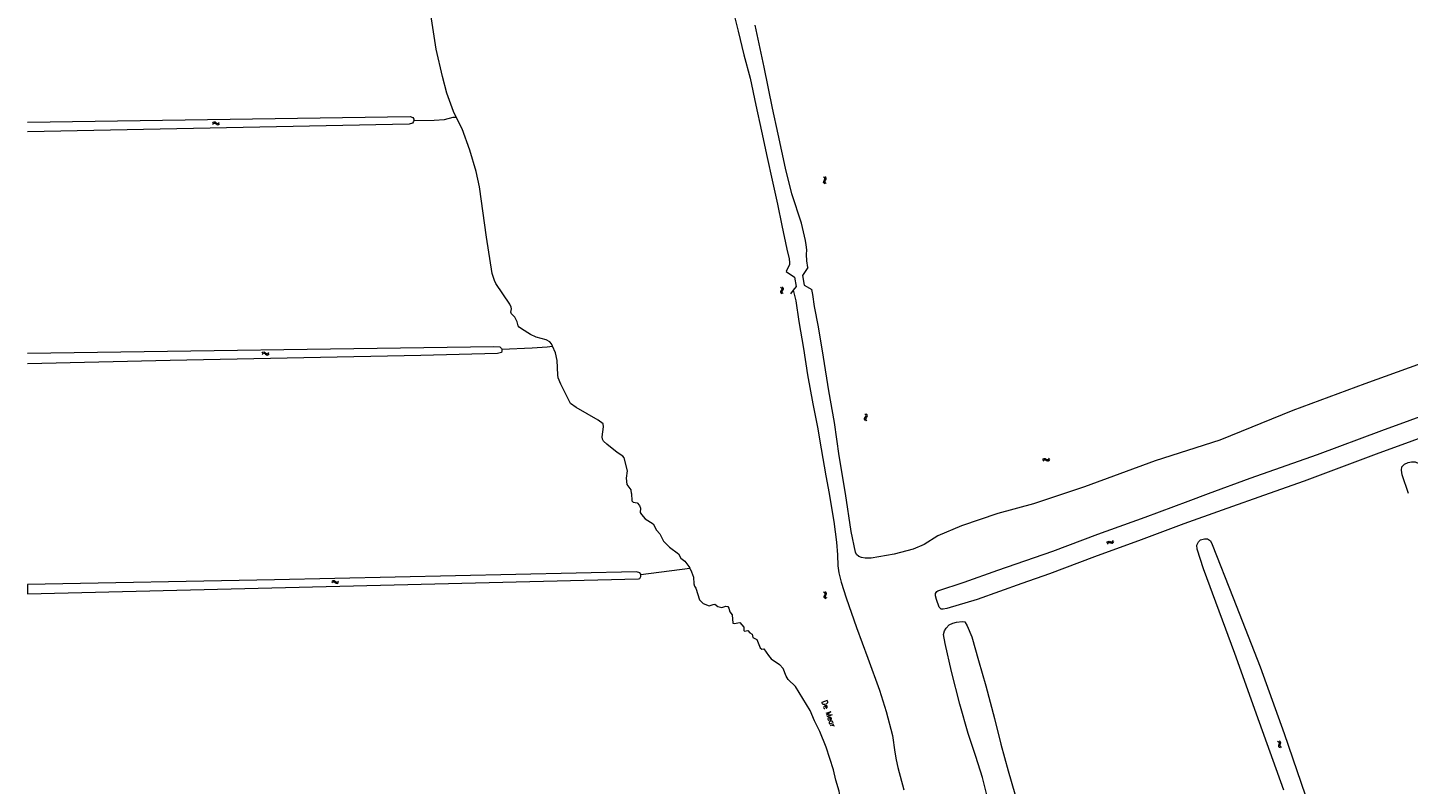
# Model space of a CAD drawing. Header units: metres. Extents: x 189705 to 199106, y 581686 to 588448.
# Tile 46 of 256: x 192000 to 192504, y 584394 to 584670. Entities that reach past the tile are written whole.
import ezdxf

# ---------------------------------------------------------------- set-up
doc = ezdxf.new("R2010")
doc.units = ezdxf.units.M
doc.layers.add('B-WA-OG-GBKN-G', color=7, linetype='Continuous', lineweight=18)
doc.styles.add('Style-STANDARD', font='STANDARD.shx')

msp = doc.modelspace()

# ---------------------------------------------------------------- linework, layer by layer
at = {"layer": 'B-WA-OG-GBKN-G'}
for p, q in [((192067.549, 584635.336), (192067.839, 584635.623)), ((192067.583, 584634.841), (192067.875, 584635.125)), ((192067.839, 584635.623), (192068.139, 584635.754)), ((192067.875, 584635.125), (192068.177, 584635.254)), ((192068.139, 584635.754), (192068.466, 584635.667)), ((192068.177, 584635.254), (192068.492, 584635.171)), ((192068.466, 584635.667), (192068.794, 584635.426)), ((192068.492, 584635.171), (192068.83, 584634.931)), ((192068.794, 584635.426), (192069.124, 584635.185)), ((192068.83, 584634.931), (192069.158, 584634.688)), ((192069.124, 584635.185), (192069.441, 584635.099)), ((192069.441, 584635.099), (192069.751, 584635.23)), ((192069.751, 584635.23), (192070.043, 584635.516)), ((192069.785, 584634.734), (192070.076, 584635.021)), ((192069.158, 584634.688), (192069.475, 584634.601)), ((192069.475, 584634.601), (192069.785, 584634.734)), ((192291.14, 584615.28), (192290.821, 584615.535)), ((192291.058, 584614.306), (192291.258, 584614.662)), ((192291.307, 584614.987), (192291.14, 584615.28)), ((192291.258, 584614.662), (192291.307, 584614.987)), ((192291.628, 584615.372), (192291.309, 584615.627)), ((192291.546, 584614.4), (192291.748, 584614.754)), ((192291.797, 584615.08), (192291.628, 584615.372)), ((192291.748, 584614.754), (192291.797, 584615.08)), ((192290.81, 584613.616), (192290.858, 584613.952)), ((192290.976, 584613.334), (192290.81, 584613.616)), ((192290.858, 584613.952), (192291.058, 584614.306)), ((192291.294, 584613.08), (192290.976, 584613.334)), ((192291.302, 584613.713), (192291.347, 584614.036)), ((192291.465, 584613.428), (192291.302, 584613.713)), ((192291.347, 584614.036), (192291.546, 584614.4)), ((192291.783, 584613.173), (192291.465, 584613.428)), ((192275.055, 584575.375), (192275.377, 584575.126)), ((192275.508, 584574.52), (192275.317, 584574.153)), ((192275.377, 584575.126), (192275.547, 584574.844)), ((192275.547, 584574.844), (192275.508, 584574.52)), ((192275.541, 584575.477), (192275.865, 584575.23)), ((192275.802, 584574.257), (192275.61, 584573.897)), ((192275.996, 584574.615), (192275.802, 584574.257)), ((192275.865, 584575.23), (192276.036, 584574.951)), ((192276.036, 584574.951), (192275.996, 584574.615)), ((192275.121, 584573.794), (192275.079, 584573.468)), ((192275.079, 584573.468), (192275.254, 584573.179)), ((192275.317, 584574.153), (192275.121, 584573.794)), ((192275.254, 584573.179), (192275.578, 584572.93)), ((192275.61, 584573.897), (192275.567, 584573.57)), ((192275.567, 584573.57), (192275.74, 584573.281)), ((192275.74, 584573.281), (192276.064, 584573.032)), ((192085.69, 584551.291), (192085.98, 584551.577)), ((192085.723, 584550.796), (192086.015, 584551.08)), ((192085.98, 584551.577), (192086.28, 584551.707)), ((192086.015, 584551.08), (192086.317, 584551.208)), ((192086.28, 584551.707), (192086.607, 584551.62)), ((192086.317, 584551.208), (192086.632, 584551.124)), ((192086.607, 584551.62), (192086.935, 584551.379)), ((192086.632, 584551.124), (192086.97, 584550.883)), ((192086.935, 584551.379), (192087.264, 584551.137)), ((192086.97, 584550.883), (192087.297, 584550.64)), ((192087.264, 584551.137), (192087.581, 584551.05)), ((192087.297, 584550.64), (192087.614, 584550.552)), ((192087.581, 584551.05), (192087.891, 584551.18)), ((192087.614, 584550.552), (192087.924, 584550.684)), ((192087.891, 584551.18), (192088.184, 584551.466)), ((192087.924, 584550.684), (192088.216, 584550.97)), ((192306.223, 584528.704), (192305.929, 584528.988)), ((192306.717, 584528.751), (192306.423, 584529.035)), ((192305.74, 584527.079), (192305.819, 584527.408)), ((192305.879, 584526.782), (192305.74, 584527.079)), ((192305.819, 584527.408), (192306.051, 584527.742)), ((192306.173, 584526.5), (192305.879, 584526.782)), ((192306.051, 584527.742), (192306.283, 584528.078)), ((192306.362, 584528.398), (192306.223, 584528.704)), ((192306.239, 584527.13), (192306.313, 584527.447)), ((192306.375, 584526.831), (192306.239, 584527.13)), ((192306.283, 584528.078), (192306.362, 584528.398)), ((192306.313, 584527.447), (192306.545, 584527.791)), ((192306.667, 584526.547), (192306.375, 584526.831)), ((192306.545, 584527.791), (192306.78, 584528.125)), ((192306.858, 584528.444), (192306.717, 584528.751)), ((192306.78, 584528.125), (192306.858, 584528.444)), ((192370.933, 584512.298), (192371.172, 584512.628)), ((192371.046, 584511.815), (192371.288, 584512.143)), ((192371.172, 584512.628), (192371.447, 584512.805)), ((192371.288, 584512.143), (192371.565, 584512.319)), ((192371.447, 584512.805), (192371.784, 584512.773)), ((192371.565, 584512.319), (192371.89, 584512.288)), ((192371.784, 584512.773), (192372.146, 584512.588)), ((192371.89, 584512.288), (192372.262, 584512.105)), ((192372.146, 584512.588), (192372.511, 584512.404)), ((192372.262, 584512.105), (192372.625, 584511.918)), ((192372.511, 584512.404), (192372.838, 584512.369)), ((192372.625, 584511.918), (192372.952, 584511.884)), ((192372.838, 584512.369), (192373.123, 584512.548)), ((192372.952, 584511.884), (192373.236, 584512.065)), ((192373.123, 584512.548), (192373.364, 584512.878)), ((192373.236, 584512.065), (192373.478, 584512.395)), ((192394.353, 584481.938), (192394.532, 584482.304)), ((192394.532, 584482.304), (192394.772, 584482.526)), ((192394.548, 584481.481), (192394.73, 584481.846)), ((192394.73, 584481.846), (192394.972, 584482.067)), ((192394.772, 584482.526), (192395.11, 584482.552)), ((192394.972, 584482.067), (192395.298, 584482.093)), ((192395.11, 584482.552), (192395.499, 584482.433)), ((192395.298, 584482.093), (192395.696, 584481.977)), ((192395.499, 584482.433), (192395.89, 584482.314)), ((192395.696, 584481.977), (192396.085, 584481.855)), ((192395.89, 584482.314), (192396.218, 584482.336)), ((192396.085, 584481.855), (192396.414, 584481.877)), ((192396.218, 584482.336), (192396.468, 584482.562)), ((192396.414, 584481.877), (192396.663, 584482.105)), ((192396.468, 584482.562), (192396.648, 584482.928)), ((192396.663, 584482.105), (192396.844, 584482.472)), ((192111.107, 584467.846), (192111.393, 584468.136)), ((192111.146, 584467.351), (192111.434, 584467.639)), ((192111.393, 584468.136), (192111.692, 584468.27)), ((192111.434, 584467.639), (192111.735, 584467.771)), ((192111.692, 584468.27), (192112.02, 584468.187)), ((192111.735, 584467.771), (192112.051, 584467.692)), ((192112.02, 584468.187), (192112.35, 584467.95)), ((192112.051, 584467.692), (192112.392, 584467.455)), ((192112.35, 584467.95), (192112.683, 584467.713)), ((192112.392, 584467.455), (192112.722, 584467.216)), ((192112.683, 584467.713), (192113.001, 584467.629)), ((192112.722, 584467.216), (192113.041, 584467.132)), ((192113.001, 584467.629), (192113.31, 584467.764)), ((192113.041, 584467.132), (192113.349, 584467.268)), ((192113.31, 584467.764), (192113.598, 584468.053)), ((192113.349, 584467.268), (192113.637, 584467.558)), ((192291.186, 584463.761), (192290.84, 584463.978)), ((192291.385, 584463.49), (192291.186, 584463.761)), ((192291.66, 584463.909), (192291.314, 584464.126)), ((192291.374, 584463.161), (192291.385, 584463.49)), ((192291.862, 584463.638), (192291.66, 584463.909)), ((192291.69, 584462.934), (192291.851, 584463.309)), ((192291.851, 584463.309), (192291.862, 584463.638)), ((192291.05, 584462.071), (192291.058, 584462.409)), ((192291.247, 584461.809), (192291.05, 584462.071)), ((192291.058, 584462.409), (192291.217, 584462.784)), ((192291.217, 584462.784), (192291.374, 584463.161)), ((192291.593, 584461.594), (192291.247, 584461.809)), ((192291.527, 584462.223), (192291.535, 584462.549)), ((192291.722, 584461.959), (192291.527, 584462.223)), ((192291.535, 584462.549), (192291.69, 584462.934)), ((192292.067, 584461.742), (192291.722, 584461.959)), ((192456.638, 584409.524), (192457.003, 584409.343)), ((192457.003, 584409.343), (192457.225, 584409.101)), ((192457.137, 584408.377), (192457.017, 584407.987)), ((192457.017, 584407.987), (192457.04, 584407.659)), ((192457.094, 584409.72), (192457.461, 584409.542)), ((192457.252, 584408.776), (192457.137, 584408.377)), ((192457.225, 584409.101), (192457.252, 584408.776)), ((192457.461, 584409.542), (192457.684, 584409.303)), ((192457.592, 584408.576), (192457.475, 584408.185)), ((192457.475, 584408.185), (192457.498, 584407.856)), ((192457.498, 584407.856), (192457.724, 584407.607)), ((192457.71, 584408.965), (192457.592, 584408.576)), ((192457.684, 584409.303), (192457.71, 584408.965)), ((192457.04, 584407.659), (192457.268, 584407.411)), ((192457.268, 584407.411), (192457.635, 584407.231)), ((192457.724, 584407.607), (192458.092, 584407.428))]:
    msp.add_line(p, q, dxfattribs=at)
at = {"layer": 'B-WA-OG-GBKN-G', "flags": 128}
for points in [[(192153.191, 584646.182), (192151.52, 584652.292), (192149.297, 584662.216), (192147.329, 584674.957), (192145.835, 584681.142), (192141.145, 584696.167), (192136.045, 584716.429), (192131.978, 584734.522)], [(192257.527, 584677.049), (192259.657, 584668.766), (192261.697, 584660.225), (192264.001, 584651.683), (192266.082, 584641.848), (192268.152, 584632.251), (192270.138, 584622.699), (192272.024, 584614.468), (192273.998, 584605.605), (192275.602, 584597.876), (192277.442, 584589.252), (192278.232, 584585.684), (192278.358, 584584.312), (192278.375, 584583.565), (192277.172, 584581.038)], [(192285.1, 584582.577), (192284.727, 584584.948), (192284.552, 584587.22), (192284.646, 584588.923), (192284.507, 584590.762), (192284.195, 584592.43), (192282.705, 584598.697), (192279.242, 584609.458), (192276.84, 584618.773), (192274.193, 584631.217), (192272.161, 584640.676), (192269.096, 584655.626), (192265.789, 584671.036)], [(192156.585, 584637.463), (192155.619, 584639.431), (192153.191, 584646.182)], [(192000, 584635.542), (192139.758, 584637.62), (192140.772, 584637.332), (192141.096, 584636.719), (192141.059, 584636.166)], [(192141.059, 584636.166), (192141.037, 584635.83), (192140.575, 584635.201), (192139.429, 584634.906), (192000, 584632.014)], [(192141.059, 584636.166), (192148.532, 584636.296), (192152.293, 584636.566), (192155.5, 584637.401), (192156.585, 584637.463)], [(192191.771, 584553.851), (192191.45, 584554.616), (192190.848, 584555.383), (192189.457, 584556.056), (192185.81, 584557.105), (192183.712, 584558.115), (192180.454, 584560.151), (192179.571, 584560.769), (192179.169, 584561.279), (192178.801, 584562.629), (192178.029, 584564.363), (192176.771, 584565.67), (192176.521, 584566.18), (192176.735, 584567.397), (192176.69, 584568.032), (192176.167, 584569.179), (192171.08, 584576.742), (192170.581, 584577.738), (192169.767, 584580.336), (192167.651, 584593.585), (192165.048, 584612.02), (192163.879, 584617.542), (192161.536, 584625.334), (192158.712, 584633.13), (192156.585, 584637.463)], [(192277.172, 584581.038), (192280.199, 584578.965), (192280.777, 584575.532), (192279.728, 584574.23)], [(192285.1, 584582.577), (192283.136, 584579.563), (192283.668, 584576.124), (192286.574, 584574.482)], [(192605.103, 584582.599), (192586.523, 584575.773), (192563.25, 584567.971), (192538.437, 584557.715), (192512.19, 584548.547), (192488.555, 584539.995), (192462.307, 584530.271), (192435.568, 584519.54), (192411.959, 584511.88), (192386.139, 584502.414), (192378.795, 584500)], [(192279.728, 584574.23), (192278.665, 584572.91)], [(192279.728, 584574.23), (192280.614, 584570.398), (192281.793, 584562.856), (192283.488, 584552.9), (192284.972, 584543.324), (192286.936, 584532.8), (192288.558, 584524.241), (192289.968, 584516.371), (192291.618, 584506.505), (192292.827, 584500)], [(192298.788, 584500), (192298.786, 584500.013), (192296.52, 584513.798), (192294.855, 584525.933), (192292.71, 584537.528), (192290.739, 584549.745), (192288.935, 584560.844), (192287.502, 584568.301), (192286.827, 584572.655), (192286.574, 584574.482)], [(192431.48, 584500), (192446.684, 584505.596), (192471.302, 584514.236), (192494.782, 584522.994), (192515.457, 584530.593), (192541.795, 584540.485), (192568.068, 584550.184), (192594.341, 584559.817), (192613.736, 584566.862), (192631.282, 584573.663), (192638.237, 584575.58), (192644.351, 584576.813), (192650.762, 584577.503), (192657.754, 584577.61), (192664.939, 584577.045)], [(192676.74, 584568.294), (192667.992, 584569.094), (192658.881, 584569.467), (192651.825, 584569.657), (192646.241, 584569.121), (192641.433, 584568.416), (192632.37, 584565.623), (192615.393, 584559.209), (192588.849, 584550.144), (192569.804, 584543.009), (192545.431, 584533.696), (192518.705, 584523.843), (192492.742, 584514.39), (192466.391, 584504.537), (192453.634, 584500)], [(192000, 584551.284), (192170.367, 584553.742), (192172.549, 584553.518), (192173.153, 584553.006), (192173.198, 584552.669)], [(192173.198, 584552.669), (192173.272, 584552.115), (192173.114, 584551.457), (192171.665, 584551.165), (192143.676, 584550.455), (192052.071, 584548.625), (192000, 584547.349)], [(192173.198, 584552.669), (192184.378, 584553.157), (192189.764, 584553.539), (192191.771, 584553.851)], [(192193.71, 584543.294), (192193.503, 584548.528), (192192.817, 584551.353), (192191.771, 584553.851)], [(192220.68, 584500), (192220.453, 584501.353), (192219.049, 584503.296), (192218.84, 584505.558), (192219.144, 584508.272), (192217.993, 584513.006), (192217.466, 584513.696), (192215.446, 584514.934), (192211.64, 584518.042), (192210.43, 584519.144), (192210.006, 584519.885), (192209.962, 584520.647), (192210.452, 584524.401), (192210.258, 584525.418), (192208.442, 584526.781), (192200.459, 584531.374), (192198.39, 584532.866), (192194.823, 584539.958), (192193.853, 584542.227), (192193.71, 584543.294)], [(192504.493, 584500), (192502.202, 584506.843), (192501.908, 584508.508), (192502.134, 584509.774), (192503.003, 584510.753), (192504.341, 584511.272), (192505.608, 584511.566), (192506.904, 584511.554), (192508.251, 584510.96), (192508.771, 584509.908), (192512.505, 584500)], [(192220.68, 584500), (192220.791, 584497.308), (192221.283, 584496.837), (192222.713, 584496.538), (192223.571, 584495.642), (192223.871, 584494.657), (192223.854, 584493.108), (192224.252, 584492.328), (192225.659, 584490.708), (192228.594, 584488.917), (192229.71, 584486.63), (192230.959, 584485.286), (192232.288, 584482.545), (192234.545, 584480.384), (192237.823, 584477.991), (192238.647, 584476.333), (192240.118, 584475.247), (192241.634, 584473.324), (192241.907, 584472.785)], [(192292.827, 584500), (192293.118, 584498.435), (192294.508, 584489.721), (192295.578, 584482.258), (192295.927, 584477.667), (192296.014, 584473.54), (192296.401, 584471.054), (192297.178, 584467.673), (192299.096, 584461.894), (192302.894, 584451.134), (192307.032, 584439.82), (192311.189, 584428.145), (192313.668, 584420.344), (192315.991, 584411.615), (192316.846, 584405.588), (192317.309, 584402.812), (192317.959, 584399.926), (192320.148, 584391.797)], [(192378.795, 584500), (192367.456, 584496.273), (192354.448, 584492.643), (192341.198, 584488.142), (192332.519, 584484.494), (192327.537, 584481.324), (192323.531, 584479.703), (192316.605, 584477.817), (192308.148, 584476.332), (192306.03, 584476.365), (192304.715, 584476.611), (192303.697, 584477.046), (192302.843, 584477.724), (192302.475, 584478.617), (192300.889, 584486.119), (192298.788, 584500)], [(192453.634, 584500), (192436.408, 584493.874), (192422.444, 584488.968), (192406.812, 584483.043), (192389.797, 584476.874), (192373.363, 584470.691), (192363.301, 584467.18), (192346.956, 584461.307), (192335.881, 584458.061), (192334.502, 584457.74), (192333.718, 584457.778), (192333.043, 584458.446), (192332.05, 584461.342), (192331.755, 584462.613), (192331.748, 584463.443), (192332.138, 584464.199), (192332.589, 584464.441), (192342.204, 584467.618), (192354.444, 584471.969), (192374.614, 584478.948), (192391.061, 584485.182), (192408.296, 584491.363), (192424.044, 584497.263), (192431.48, 584500)], [(192458.94, 584391.692), (192450.069, 584416.329), (192441.065, 584441.63), (192429.629, 584472.498), (192427.31, 584479.699), (192427.23, 584481.108), (192427.752, 584482.363), (192428.488, 584483.097), (192430.031, 584483.504), (192431.103, 584483.42), (192432.194, 584482.684), (192432.825, 584481.438), (192440.407, 584461.917), (192450.329, 584436.717), (192459.038, 584412.397), (192468.336, 584385.391)], [(192224.055, 584470.434), (192224.067, 584470.555), (192223.726, 584471.055), (192222.447, 584471.459), (192090.259, 584468.485), (192000, 584466.784)], [(192000, 584463.374), (192223.165, 584468.832), (192223.643, 584469.021), (192223.984, 584469.715), (192224.055, 584470.434)], [(192224.055, 584470.434), (192241.907, 584472.785)], [(192241.907, 584472.785), (192242.589, 584471.44), (192243.293, 584469.423), (192243.397, 584466.961), (192243.592, 584466.203), (192244.193, 584465.404), (192245.428, 584461.188), (192246.779, 584459.82), (192248.955, 584459.004), (192250.469, 584459.519)], [(192000, 584466.784), (192000, 584463.374)], [(192250.469, 584459.519), (192251.026, 584459.557), (192252.138, 584458.692), (192253.617, 584458.368), (192255.08, 584458.857), (192255.87, 584458.773), (192256.239, 584458.121), (192256.573, 584456.782), (192257.409, 584455.733), (192257.677, 584452.716), (192258.189, 584452.575), (192260.189, 584452.897), (192261.673, 584451.202), (192261.622, 584450.033), (192261.884, 584449.683), (192263.096, 584449.988), (192263.826, 584449.166), (192264.752, 584448.627), (192264.981, 584447.413), (192266.471, 584446.633), (192267.603, 584443.66), (192268.198, 584443.165), (192269.009, 584443.258), (192270.661, 584440.855), (192271.703, 584439.684), (192274.747, 584437.515), (192275.997, 584436.094)], [(192337.503, 584434.99), (192335.21, 584445.232), (192334.677, 584448.509), (192334.982, 584449.874), (192335.558, 584450.818), (192336.719, 584452.071), (192338.092, 584452.634), (192339.393, 584452.998), (192341.467, 584453.231), (192342.361, 584453.165), (192343.323, 584451.695), (192345, 584447.661), (192347.4, 584439.029), (192350.134, 584429.817), (192353.273, 584417.848), (192355.555, 584408.444), (192358.268, 584398.756), (192360.643, 584390.343)], [(192297.93, 584386.302), (192297.069, 584387.602), (192296.456, 584391.297), (192295.301, 584395.311), (192294.404, 584399.152), (192291.812, 584407.352), (192289.453, 584413.041), (192287.489, 584416.961), (192285.908, 584420.738), (192280.559, 584429.563), (192277.887, 584432.122), (192277.125, 584433.274), (192275.997, 584436.094)], [(192351.102, 584387.565), (192348.857, 584396.299), (192346.493, 584403.979), (192343.636, 584412.322), (192340.597, 584423.061), (192337.503, 584434.99)]]:
    msp.add_lwpolyline(points, dxfattribs=at)

# ---------------------------------------------------------------- texts
at = {"layer": 'B-WA-OG-GBKN-G', "style": 'Style-STANDARD'}
msp.add_text('De Mear', height=2, rotation=289.50357, dxfattribs=at).set_placement((192290.083, 584424.008))

doc.saveas('drawing.dxf')
